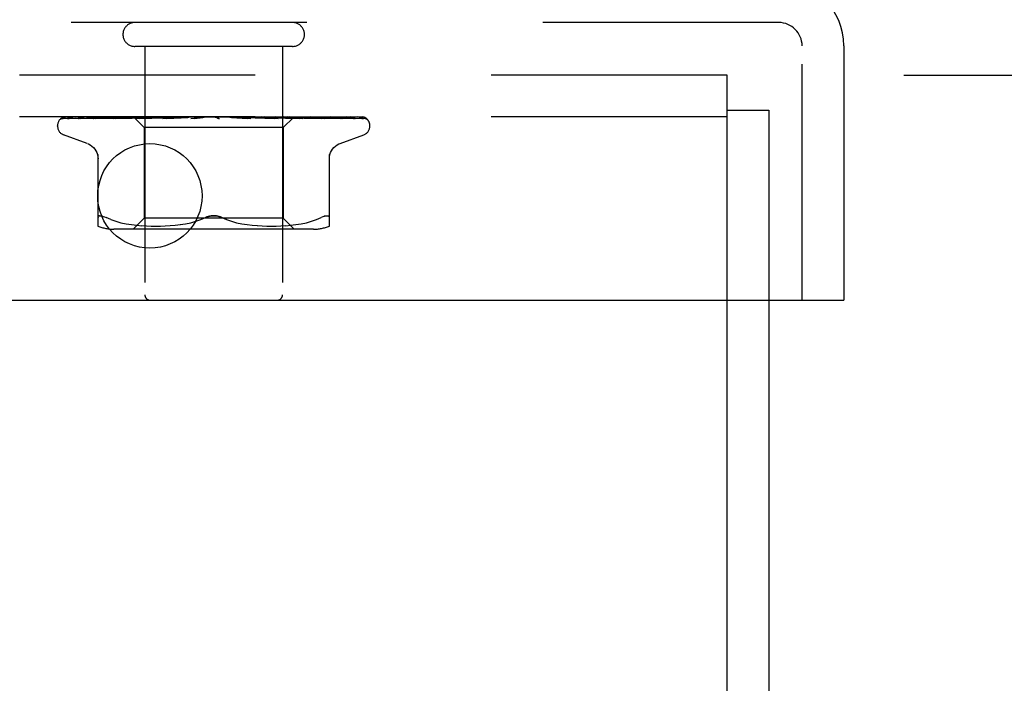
# Model space of a CAD drawing. Header units: inches. Extents: x 0 to 77.3, y 0 to 50.
# Tile 54 of 56: x 73.7 to 75.5, y 44.5 to 45.7. Entities that reach past the tile are written whole.
import ezdxf

# ---------------------------------------------------------------- set-up
doc = ezdxf.new("R2010")
doc.units = ezdxf.units.IN
doc.header["$LTSCALE"] = 4.25
doc.header["$MEASUREMENT"] = 0
doc.linetypes.add('HIDDEN', pattern=[0.2, 0.1, -0.1])
doc.layers.get('0').update_dxf_attribs({"linetype": 'CONTINUOUS'})
for name, color, linetype in [('DEFAULT_2', 8, 'HIDDEN'), ('DIMENSIONS', 7, 'CONTINUOUS'), ('FRONT_COVER', 7, 'CONTINUOUS')]:
    doc.layers.add(name, color=color, linetype=linetype)
doc.styles.get("Standard").update_dxf_attribs({"font": 'arial.ttf'})
doc.dimstyles.new('DIMSTYLE_1', dxfattribs={"dimtxt": 0.340909, "dimasz": 0.454545, "dimexe": 0.09, "dimexo": 0.07, "dimgap": 0.0375, "dimtad": 0, "dimtih": 1, "dimtoh": 1, "dimzin": 4, "dimdsep": 46, "dimtxsty": 'Standard', "dimblk": '_FILLED', "dimblk1": '_FILLED', "dimblk2": '_FILLED', "dimcen": 0.09, "dimadec": 3, "dimazin": 1, "dimtfac": 1, "dimtdec": 3, "dimtofl": 0, "dimtmove": 0, "dimatfit": 3, "dimldrblk": '_FILLED', "dimfxl": 0, "dimtolj": 1, "dimtzin": 4, "dimarcsym": 0})

# ---------------------------------------------------------------- blocks, each defined once
blk = doc.blocks.new('_FILLED')
at = {"color": 0, "linetype": 'ByBlock'}
blk.add_solid([(0, 0), (-1, 0.2), (-1, -0.2)], dxfattribs=at)
blk = doc.blocks.new('*D11')
at = {"layer": 'DIMENSIONS', "color": 2, "linetype": 'Continuous'}
for p, q in [((75.3181, 45.6153), (76.2617, 45.6153)), ((75.8526, 45.6153), (75.8526, 44.3312)), ((75.8526, 42.3653), (75.8526, 43.6494)), ((65.3931, 42.3653), (76.2617, 42.3653))]:
    blk.add_line(p, q, dxfattribs=at)
at = {"layer": 'DIMENSIONS', "color": 2, "linetype": 'Continuous', "xscale": 0.4545454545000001, "yscale": 0.4545454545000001, "zscale": 0.4545454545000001}
for p, rotation in [((75.8526, 45.6153), 90), ((75.8526, 42.3653), 270)]:
    blk.add_blockref('_FILLED', p, dxfattribs=dict(at, rotation=rotation))
at = {"layer": 'DIMENSIONS', "color": 2, "linetype": 'Continuous', "insert": (75.8526, 44.1607), "char_height": 0.34091, "width": 0.926411, "attachment_point": 2, "line_spacing_factor": 0.9}
blk.add_mtext('3.25', dxfattribs=at)

msp = doc.modelspace()

# ---------------------------------------------------------------- linework, layer by layer
at = {"color": 3, "linetype": 'Continuous'}
for p, q in [((74.999909, 39.615287), (74.999909, 45.210287)), ((75.074909, 45.210287), (75.074909, 39.678287))]:
    msp.add_line(p, q, dxfattribs=at)
at = {"layer": 'DEFAULT_2', "color": 8, "linetype": 'HIDDEN'}
for p, q in [((74.999909, 45.615287), (55.149909, 45.615287)), ((74.999909, 45.210287), (74.999909, 45.615287)), ((74.999909, 45.552287), (75.074909, 45.552287)), ((75.074909, 45.552287), (75.074909, 45.210287)), ((74.999909, 45.540287), (55.149909, 45.540287))]:
    msp.add_line(p, q, dxfattribs=at)
at = {"layer": 'FRONT_COVER', "color": 8, "linetype": 'HIDDEN'}
for p, q in [((75.092909, 45.710287), (55.056909, 45.710287)), ((74.216909, 45.667287), (73.932909, 45.667287)), ((73.950909, 45.667287), (73.950909, 45.220287)), ((74.198909, 45.667287), (74.198909, 45.220287)), ((75.134909, 45.210287), (75.134909, 45.668287)), ((73.803278, 45.537644), (73.825841, 45.537975)), ((73.803877, 45.537644), (73.849818, 45.538319)), ((73.804701, 45.540287), (74.079249, 45.540287)), ((73.814278, 45.537644), (73.858343, 45.538319)), ((73.83122, 45.537644), (73.872857, 45.538319)), ((73.834108, 45.537644), (73.853945, 45.537975)), ((73.849436, 45.538319), (73.914143, 45.539246)), ((73.853945, 45.537975), (73.913495, 45.538954)), ((73.858343, 45.538319), (73.920078, 45.539246)), ((73.858664, 45.537639), (73.858758, 45.537645)), ((73.858754, 45.537645), (73.876878, 45.537975)), ((73.86265, 45.537645), (73.898309, 45.538319)), ((73.876878, 45.537975), (73.931123, 45.538954)), ((73.894114, 45.537645), (73.925263, 45.538319)), ((73.894249, 45.537655), (73.894118, 45.537646)), ((73.898309, 45.538319), (73.932406, 45.538954)), ((73.89888, 45.537645), (73.928312, 45.53832)), ((73.913495, 45.538954), (73.947538, 45.539501)), ((73.9199, 45.540287), (73.913607, 45.539675)), ((73.914025, 45.539246), (73.932069, 45.539501)), ((73.914143, 45.539246), (73.932121, 45.539501)), ((73.919727, 45.539246), (73.937339, 45.539501)), ((73.928312, 45.53832), (73.956482, 45.538954)), ((73.930658, 45.540287), (73.949659, 45.521286)), ((73.931123, 45.538954), (73.962012, 45.539501)), ((73.932121, 45.5395), (73.932045, 45.539524)), ((73.932069, 45.5395), (73.932096, 45.539524)), ((73.932406, 45.538954), (73.962349, 45.539501)), ((73.936031, 45.537646), (74.003068, 45.539502)), ((73.936285, 45.537662), (73.936035, 45.537646)), ((73.94427, 45.53843), (73.936292, 45.537663)), ((73.93734, 45.5395), (73.937158, 45.539524)), ((73.937187, 45.5395), (73.937309, 45.539524)), ((73.9415, 45.537646), (73.96364, 45.538321)), ((73.953277, 45.539277), (73.94427, 45.53843)), ((73.947538, 45.5395), (73.947249, 45.539524)), ((73.947289, 45.5395), (73.947495, 45.539524)), ((73.964368, 45.540287), (73.953277, 45.539277)), ((73.956091, 45.540287), (73.961954, 45.539524)), ((73.956482, 45.538954), (73.981242, 45.539502)), ((73.962349, 45.539501), (73.961954, 45.539524)), ((73.962012, 45.539501), (73.962286, 45.539524)), ((73.967405, 45.540287), (73.962286, 45.539524)), ((73.96364, 45.538321), (73.984864, 45.538956)), ((73.973719, 45.540287), (73.980741, 45.539524)), ((73.981242, 45.539501), (73.980741, 45.539524)), ((73.980828, 45.539502), (73.981148, 45.539524)), ((73.98755, 45.540287), (73.981148, 45.539524)), ((73.98328, 45.537666), (73.983016, 45.537649)), ((73.98302, 45.537649), (74.027955, 45.539505)), ((73.984864, 45.538956), (74.003546, 45.539503)), ((73.989012, 45.537651), (74.003057, 45.538325)), ((73.995004, 45.540287), (74.002932, 45.539524)), ((73.997096, 45.538905), (74.002862, 45.539416)), ((74.002862, 45.539416), (74.005811, 45.539675)), ((74.003174, 45.539507), (74.002932, 45.539524)), ((74.003057, 45.538325), (74.016566, 45.53896)), ((74.003068, 45.539502), (74.003398, 45.539524)), ((74.003546, 45.539503), (74.003174, 45.539507)), ((74.010853, 45.540287), (74.003398, 45.539524)), ((74.005811, 45.539675), (74.010012, 45.540043)), ((74.010012, 45.540043), (74.012821, 45.540287)), ((74.016566, 45.53896), (74.028492, 45.539506)), ((74.019176, 45.540287), (74.027725, 45.539524)), ((74.027955, 45.539505), (74.028233, 45.539524)), ((74.036471, 45.540287), (74.028233, 45.539524)), ((74.033541, 45.537668), (74.063479, 45.540287)), ((74.040012, 45.537693), (74.04541, 45.538361)), ((74.045363, 45.540287), (74.054222, 45.539524)), ((74.04541, 45.538361), (74.050697, 45.538993)), ((74.050697, 45.538993), (74.055439, 45.539539)), ((74.072618, 45.540287), (74.081468, 45.539524)), ((74.078437, 45.540287), (74.078813, 45.540093)), ((74.080238, 45.539504), (74.080118, 45.539613)), ((74.080322, 45.539428), (74.080238, 45.539504)), ((74.08037, 45.539385), (74.080322, 45.539428)), ((74.080484, 45.539286), (74.080424, 45.539338)), ((74.081188, 45.538748), (74.081204, 45.538738)), ((74.090899, 45.540287), (74.082005, 45.539524)), ((74.085104, 45.540287), (74.344946, 45.540287)), ((74.099956, 45.540287), (74.108476, 45.539524)), ((74.108094, 45.539513), (74.116461, 45.538967)), ((74.108673, 45.539509), (74.108476, 45.539524)), ((74.108673, 45.53951), (74.141894, 45.537654)), ((74.117742, 45.540287), (74.108999, 45.539524)), ((74.141695, 45.537668), (74.111835, 45.540287)), ((74.116461, 45.538967), (74.125908, 45.538333)), ((74.125908, 45.538333), (74.135691, 45.537659)), ((74.126388, 45.540287), (74.134271, 45.539524)), ((74.134079, 45.539503), (74.13476, 45.539524)), ((74.13408, 45.539504), (74.149454, 45.538957)), ((74.134587, 45.539503), (74.134271, 45.539524)), ((74.134587, 45.539503), (74.190827, 45.537647)), ((74.143036, 45.540287), (74.13476, 45.539524)), ((74.141904, 45.537653), (74.141704, 45.537667)), ((74.149454, 45.538957), (74.1669, 45.538322)), ((74.15096, 45.540287), (74.157921, 45.539524)), ((74.157803, 45.539501), (74.158359, 45.539524)), ((74.157804, 45.539502), (74.179624, 45.538955)), ((74.15825, 45.539501), (74.157921, 45.539524)), ((74.158251, 45.539502), (74.181318, 45.538954)), ((74.165868, 45.540287), (74.158359, 45.539524)), ((74.168486, 45.53968), (74.161618, 45.540287)), ((74.1669, 45.538322), (74.185075, 45.537648)), ((74.177557, 45.538862), (74.168486, 45.53968)), ((74.172783, 45.540287), (74.17857, 45.539524)), ((74.190549, 45.537665), (74.177557, 45.538862)), ((74.178493, 45.539501), (74.178941, 45.539524)), ((74.178494, 45.539501), (74.20597, 45.538954)), ((74.17887, 45.539501), (74.17857, 45.539524)), ((74.17887, 45.539501), (74.207403, 45.538954)), ((74.185413, 45.540287), (74.178941, 45.539524)), ((74.179624, 45.538955), (74.204433, 45.53832)), ((74.190836, 45.537647), (74.190554, 45.537665)), ((74.191069, 45.540287), (74.193332, 45.539904)), ((74.193332, 45.539904), (74.195473, 45.539524)), ((74.195421, 45.539501), (74.195764, 45.539524)), ((74.195422, 45.539501), (74.245457, 45.538645)), ((74.195715, 45.539501), (74.195473, 45.539524)), ((74.195716, 45.539501), (74.228682, 45.538954)), ((74.198415, 45.539904), (74.195764, 45.539524)), ((74.200964, 45.540287), (74.198415, 45.539904)), ((74.2184, 45.539527), (74.200159, 45.521286)), ((74.204433, 45.53832), (74.230336, 45.537646)), ((74.20597, 45.538954), (74.237245, 45.538319)), ((74.207982, 45.5395), (74.208218, 45.539524)), ((74.207983, 45.539501), (74.244393, 45.538953)), ((74.208184, 45.5395), (74.208018, 45.539524)), ((74.214822, 45.539678), (74.208285, 45.540287)), ((74.223309, 45.538859), (74.214822, 45.539678)), ((74.215726, 45.5395), (74.215854, 45.539524)), ((74.215726, 45.539501), (74.233661, 45.539246)), ((74.215828, 45.5395), (74.215753, 45.539524)), ((74.219121, 45.540287), (74.218373, 45.5395)), ((74.218373, 45.5395), (74.218379, 45.539506)), ((74.218373, 45.539501), (74.257069, 45.538953)), ((74.218379, 45.539506), (74.218396, 45.539524)), ((74.224649, 45.539246), (74.243622, 45.538954)), ((74.235472, 45.537646), (74.235269, 45.537659)), ((74.237245, 45.538319), (74.269938, 45.537645)), ((74.244393, 45.538953), (74.264591, 45.538645)), ((74.245457, 45.538645), (74.30247, 45.537644)), ((74.257069, 45.538953), (74.324864, 45.537975)), ((74.264591, 45.538645), (74.329108, 45.537644)), ((74.274243, 45.537649), (74.267603, 45.538419)), ((74.274284, 45.537645), (74.274252, 45.537648)), ((74.274672, 45.538645), (74.296742, 45.538319)), ((74.296742, 45.538319), (74.34195, 45.537644)), ((74.302472, 45.537645), (74.302701, 45.537627)), ((74.305873, 45.537645), (74.305984, 45.537641)), ((74.305984, 45.537641), (74.306129, 45.537626)), ((74.351644, 45.535969), (74.351589, 45.536023)), ((73.793659, 45.523791), (73.793659, 45.524621)), ((74.200159, 45.521286), (73.949659, 45.521286)), ((73.949659, 45.521286), (73.949659, 45.358263)), ((74.200159, 45.521286), (74.200159, 45.358263)), ((74.356159, 45.523791), (74.356159, 45.524621)), ((73.846917, 45.492736), (73.804625, 45.508129)), ((74.302901, 45.492736), (74.345193, 45.508129)), ((73.866575, 45.343779), (73.866575, 45.473002)), ((74.283242, 45.343779), (74.283242, 45.473002)), ((73.889621, 45.355593), (73.881159, 45.359198)), ((73.889591, 45.355603), (73.898481, 45.352527)), ((73.898433, 45.352542), (73.907838, 45.350018)), ((73.949659, 45.358263), (73.929659, 45.338263)), ((74.074909, 45.358263), (73.949659, 45.358263)), ((74.033568, 45.349993), (74.042875, 45.352488)), ((74.042827, 45.352474), (74.051745, 45.355559)), ((74.051724, 45.355551), (74.060325, 45.359198)), ((74.200159, 45.358263), (74.074909, 45.358263)), ((74.098094, 45.355551), (74.089492, 45.359198)), ((74.106942, 45.352488), (74.116249, 45.349993)), ((74.200159, 45.358263), (74.220159, 45.338263)), ((74.241979, 45.350018), (74.251385, 45.352542)), ((74.251337, 45.352527), (74.260226, 45.355603)), ((74.260197, 45.355593), (74.268659, 45.359198)), ((74.283242, 45.359198), (74.283056, 45.360461)), ((74.254501, 45.338263), (73.895316, 45.338263)), ((73.907786, 45.350031), (73.917394, 45.348016)), ((73.917343, 45.348025), (73.92693, 45.346505)), ((73.92688, 45.346512), (73.9363, 45.345401)), ((73.936244, 45.345406), (73.945227, 45.344636)), ((73.945144, 45.344642), (73.953877, 45.344153)), ((73.953762, 45.344158), (73.962258, 45.343867)), ((73.962114, 45.34387), (73.97057, 45.343784)), ((73.970399, 45.343784), (73.978996, 45.343864)), ((73.978806, 45.34386), (73.987583, 45.344152)), ((73.987384, 45.344143), (73.996469, 45.344655)), ((73.996274, 45.344641), (74.005567, 45.345439)), ((74.005386, 45.345421), (74.01488, 45.346547)), ((74.014726, 45.346526), (74.024271, 45.348049)), ((74.024151, 45.348027), (74.033652, 45.350013)), ((74.116166, 45.350013), (74.125667, 45.348027)), ((74.125546, 45.348049), (74.135091, 45.346526)), ((74.134937, 45.346547), (74.144431, 45.345421)), ((74.144251, 45.345439), (74.153544, 45.344641)), ((74.153348, 45.344655), (74.162434, 45.344143)), ((74.162235, 45.344152), (74.171011, 45.34386)), ((74.170822, 45.343864), (74.179418, 45.343784)), ((74.179248, 45.343784), (74.187704, 45.34387)), ((74.187559, 45.343867), (74.196056, 45.344158)), ((74.195941, 45.344153), (74.204673, 45.344642)), ((74.204591, 45.344636), (74.213574, 45.345406)), ((74.213518, 45.345401), (74.222937, 45.346512)), ((74.222887, 45.346505), (74.232475, 45.348025)), ((74.232424, 45.348016), (74.242032, 45.350031))]:
    msp.add_line(p, q, dxfattribs=at)
at = {"layer": 'FRONT_COVER', "color": 3, "linetype": 'Continuous'}
for p, q in [((75.209909, 45.668287), (75.209909, 45.210287)), ((54.954909, 45.210287), (75.194909, 45.210287))]:
    msp.add_line(p, q, dxfattribs=at)
at = {"layer": 'FRONT_COVER', "color": 7, "linetype": 'Continuous'}
msp.add_line((75.194909, 45.210287), (75.209909, 45.210287), dxfattribs=at)
at = {"layer": 'FRONT_COVER', "color": 8, "linetype": 'HIDDEN'}
for points in [[(73.800551, 45.536954), (73.800883, 45.537117), (73.801404, 45.537323), (73.801998, 45.537491), (73.802641, 45.537602), (73.803282, 45.537645)], [(73.810353, 45.540287), (73.808729, 45.539907), (73.807097, 45.539471), (73.80556, 45.539007), (73.804107, 45.538513), (73.802732, 45.53798), (73.801433, 45.537401), (73.800557, 45.536957)], [(73.801047, 45.536887), (73.801012, 45.536862), (73.800955, 45.536821), (73.800998, 45.536849), (73.801151, 45.53694), (73.801424, 45.537082), (73.801805, 45.537246), (73.802285, 45.537409), (73.802839, 45.537541), (73.80344, 45.537623), (73.803879, 45.537645)], [(73.807136, 45.540287), (73.806914, 45.540208), (73.80624, 45.539946), (73.805596, 45.539666), (73.804982, 45.539373), (73.804401, 45.539071), (73.803853, 45.538766), (73.803341, 45.538462), (73.802864, 45.538162), (73.802427, 45.537874), (73.802031, 45.537601), (73.801684, 45.537353), (73.801047, 45.536887)], [(73.804696, 45.540287), (73.803727, 45.539917), (73.802855, 45.539521), (73.802719, 45.539452)], [(73.811382, 45.537501), (73.81159, 45.537548), (73.812072, 45.53762), (73.812508, 45.537645)], [(73.825268, 45.540287), (73.823541, 45.540007), (73.821254, 45.539608), (73.819032, 45.539191), (73.816877, 45.538758), (73.814788, 45.538308), (73.812772, 45.537841), (73.811386, 45.537501)], [(73.812503, 45.537644), (73.879014, 45.538645), (73.899843, 45.538953)], [(73.813091, 45.537517), (73.813021, 45.53748), (73.812879, 45.537409), (73.812851, 45.537395), (73.812948, 45.537432), (73.813183, 45.537503), (73.813544, 45.53758), (73.814016, 45.537634), (73.814279, 45.537645)], [(73.813587, 45.537788), (73.81326, 45.537607), (73.813091, 45.537517)], [(73.818844, 45.540287), (73.81859, 45.540198), (73.817911, 45.539942), (73.817257, 45.53967), (73.816632, 45.539389), (73.816034, 45.539101), (73.815468, 45.538814), (73.814934, 45.538532), (73.814438, 45.538261), (73.813587, 45.537788)], [(73.830762, 45.537605), (73.830971, 45.537632), (73.831225, 45.537645)], [(73.849087, 45.540287), (73.847144, 45.540041), (73.84421, 45.53965), (73.841298, 45.539242), (73.838415, 45.538821), (73.835561, 45.538384), (73.832744, 45.537933), (73.830769, 45.537605)], [(73.833735, 45.537638), (73.833657, 45.53761), (73.833599, 45.537591), (73.833668, 45.537606), (73.833873, 45.537633), (73.834105, 45.537645)], [(73.835031, 45.538222), (73.834546, 45.53799), (73.834144, 45.537806), (73.833841, 45.537679), (73.833735, 45.537638)], [(73.839733, 45.540287), (73.839217, 45.540103), (73.838405, 45.539786), (73.837632, 45.539456), (73.836901, 45.539123), (73.836218, 45.538798), (73.835031, 45.538222)], [(73.881007, 45.540287), (73.878845, 45.540055), (73.875346, 45.539667), (73.871825, 45.539263), (73.868291, 45.538844), (73.864745, 45.538412), (73.861193, 45.537965), (73.858673, 45.53764)], [(73.862878, 45.537707), (73.862727, 45.537668), (73.8626, 45.537644), (73.862625, 45.537645), (73.862648, 45.537645)], [(73.869048, 45.540287), (73.8684, 45.540048), (73.867523, 45.539694), (73.866697, 45.539335), (73.865932, 45.538988), (73.865217, 45.53866), (73.864552, 45.53836), (73.863951, 45.5381), (73.863422, 45.53789), (73.863005, 45.537745), (73.862878, 45.537707)], [(73.872857, 45.538319), (73.931046, 45.539246), (73.947288, 45.539501)], [(73.913607, 45.539675), (73.909595, 45.539272), (73.905528, 45.538855), (73.901408, 45.538424), (73.894257, 45.537655)], [(73.902264, 45.538787), (73.901579, 45.538484), (73.900934, 45.538215), (73.900336, 45.53799), (73.899813, 45.537821), (73.899384, 45.537714), (73.899069, 45.537661), (73.898878, 45.537646)], [(73.905723, 45.540287), (73.905267, 45.540112), (73.904478, 45.539785), (73.903713, 45.539447), (73.902264, 45.538787)], [(73.925263, 45.538319), (73.968715, 45.539247), (73.980829, 45.539502)], [(73.93073, 45.540287), (73.93101, 45.540095), (73.931322, 45.539904), (73.931667, 45.539714), (73.932045, 45.539524)], [(73.931032, 45.540287), (73.931346, 45.540014), (73.931606, 45.539798), (73.931815, 45.539639), (73.931968, 45.539539), (73.932061, 45.539501), (73.932069, 45.5395)], [(73.931667, 45.540287), (73.931873, 45.540014), (73.932023, 45.539798), (73.932116, 45.539639), (73.932151, 45.539539), (73.932127, 45.539501), (73.932121, 45.5395)], [(73.93247, 45.540287), (73.932326, 45.540095), (73.932216, 45.539904), (73.932139, 45.539714), (73.932096, 45.539524)], [(73.934202, 45.540287), (73.934894, 45.540095), (73.935618, 45.539904), (73.936372, 45.539714), (73.937158, 45.539524)], [(73.935598, 45.540287), (73.936007, 45.540014), (73.936369, 45.539798), (73.936686, 45.539639), (73.936951, 45.539539), (73.937158, 45.539501), (73.937187, 45.5395)], [(73.939358, 45.540287), (73.938796, 45.540095), (73.938267, 45.539904), (73.937771, 45.539714), (73.937309, 45.539524)], [(73.937478, 45.540287), (73.93757, 45.540014), (73.937604, 45.539798), (73.937577, 45.539639), (73.937493, 45.539539), (73.93734, 45.5395)], [(73.946858, 45.539588), (73.945378, 45.538879), (73.944647, 45.538547), (73.943929, 45.538248), (73.943247, 45.538001), (73.942617, 45.537817), (73.942067, 45.537704), (73.941618, 45.537653), (73.941491, 45.537647)], [(73.942758, 45.540287), (73.943839, 45.540095), (73.944948, 45.539904), (73.946084, 45.539714), (73.947249, 45.539524)], [(73.945198, 45.540287), (73.945689, 45.540014), (73.946139, 45.539798), (73.946553, 45.539639), (73.946921, 45.539539), (73.947233, 45.539501), (73.947289, 45.5395)], [(73.948417, 45.540287), (73.947608, 45.539937), (73.946858, 45.539588)], [(73.951145, 45.540287), (73.950185, 45.540095), (73.949256, 45.539904), (73.94836, 45.539714), (73.947495, 45.539524)], [(73.948257, 45.540287), (73.948231, 45.540014), (73.948147, 45.539798), (73.948002, 45.539639), (73.947802, 45.539539), (73.947538, 45.5395)], [(73.959487, 45.540287), (73.960041, 45.540014), (73.960563, 45.539798), (73.961059, 45.539639), (73.961516, 45.539539), (73.961924, 45.539501), (73.962012, 45.539501)], [(73.963613, 45.540287), (73.96347, 45.540014), (73.963272, 45.539798), (73.963014, 45.539639), (73.962705, 45.539539), (73.962349, 45.539501)], [(73.977947, 45.540287), (73.978549, 45.540013), (73.979124, 45.539796), (73.979677, 45.539638), (73.980201, 45.53954), (73.98069, 45.539502), (73.980828, 45.539502)], [(73.982992, 45.540287), (73.982737, 45.540014), (73.982431, 45.539798), (73.98207, 45.539639), (73.981664, 45.539539), (73.981242, 45.539501)], [(73.983308, 45.537668), (73.995798, 45.538789), (73.997096, 45.538905)], [(73.995554, 45.540287), (73.995377, 45.540202), (73.994772, 45.539895), (73.994178, 45.539578), (73.993581, 45.539255), (73.992968, 45.538931), (73.992329, 45.538614), (73.991659, 45.538316), (73.99097, 45.538055), (73.990267, 45.537845), (73.989594, 45.53771), (73.988994, 45.537651)], [(73.999912, 45.540287), (74.000531, 45.540014), (74.001139, 45.539798), (74.001742, 45.539639), (74.002326, 45.539539), (74.002876, 45.539501), (74.003068, 45.539502)], [(74.005693, 45.540287), (74.005365, 45.540033), (74.004998, 45.539827), (74.004589, 45.539669), (74.004146, 45.539562), (74.003675, 45.539508), (74.003546, 45.539503)], [(74.024588, 45.540287), (74.025206, 45.540014), (74.025824, 45.539798), (74.026449, 45.539639), (74.027065, 45.539539), (74.027658, 45.539501), (74.027955, 45.539505)], [(74.028492, 45.539506), (74.028315, 45.539501), (74.027725, 45.539524)], [(74.030895, 45.540287), (74.030448, 45.540014), (74.029965, 45.539798), (74.029439, 45.539639), (74.028884, 45.539539), (74.028492, 45.539506)], [(74.045336, 45.540287), (74.045178, 45.540192), (74.044794, 45.539946), (74.044428, 45.539699), (74.044054, 45.539444), (74.043662, 45.539179), (74.043241, 45.538911), (74.042775, 45.538638), (74.04225, 45.538369), (74.041668, 45.538119), (74.041025, 45.537903), (74.040357, 45.537747), (74.039926, 45.537684)], [(74.051082, 45.540287), (74.051677, 45.540014), (74.052283, 45.539798), (74.052908, 45.539639), (74.053534, 45.539539), (74.054148, 45.539501), (74.054754, 45.539524)], [(74.055439, 45.539539), (74.054836, 45.539501), (74.054222, 45.539524)], [(74.057689, 45.540287), (74.057168, 45.540014), (74.05662, 45.539798), (74.056039, 45.539639), (74.055439, 45.539539)], [(74.078813, 45.540093), (74.078988, 45.540014), (74.07956, 45.539798), (74.080161, 45.539639), (74.080776, 45.539539), (74.081388, 45.539501), (74.082005, 45.539524)], [(74.078813, 45.540093), (74.079225, 45.539892), (74.079672, 45.53966), (74.080098, 45.539424), (74.080504, 45.539185), (74.080893, 45.538942), (74.081188, 45.538748)], [(74.080118, 45.539613), (74.080061, 45.539664), (74.079977, 45.539739), (74.079866, 45.539833), (74.07972, 45.539952), (74.07955, 45.54008), (74.079371, 45.540207), (74.079249, 45.540287)], [(74.08021, 45.539525), (74.080247, 45.539495), (74.080331, 45.539422), (74.080464, 45.539305), (74.080648, 45.53915), (74.080887, 45.538962), (74.081188, 45.538748)], [(74.08071, 45.539099), (74.080627, 45.539166), (74.080552, 45.539229)], [(74.081204, 45.538737), (74.081127, 45.538789), (74.081007, 45.538873), (74.080899, 45.538953), (74.0808, 45.539028)], [(74.081204, 45.538738), (74.081533, 45.538531), (74.081941, 45.538309), (74.082408, 45.538099), (74.082929, 45.537915), (74.083499, 45.53777), (74.084096, 45.537677), (74.084688, 45.537644), (74.085274, 45.537668)], [(74.085104, 45.540287), (74.084529, 45.540014), (74.083937, 45.539798), (74.083321, 45.539639), (74.082698, 45.539539), (74.082082, 45.539501), (74.081468, 45.539524)], [(74.105665, 45.540287), (74.106151, 45.540014), (74.106669, 45.539798), (74.107225, 45.539639), (74.107805, 45.539539), (74.108093, 45.539512)], [(74.108093, 45.539512), (74.108394, 45.539501), (74.108998, 45.539524)], [(74.112152, 45.540287), (74.111542, 45.540014), (74.110927, 45.539798), (74.110299, 45.539639), (74.109675, 45.539539), (74.109069, 45.539501), (74.108673, 45.539509)], [(74.130348, 45.53986), (74.12984, 45.540148), (74.129581, 45.540287)], [(74.135731, 45.537657), (74.135585, 45.537668), (74.134948, 45.537756), (74.134282, 45.537915), (74.133619, 45.538136), (74.132994, 45.538394), (74.132405, 45.538679), (74.131858, 45.538973), (74.131342, 45.539271), (74.130348, 45.53986)], [(74.131781, 45.540287), (74.132185, 45.540014), (74.13263, 45.539798), (74.133121, 45.539639), (74.133645, 45.539539), (74.134079, 45.539503)], [(74.137853, 45.540287), (74.137231, 45.540014), (74.136615, 45.539798), (74.135999, 45.539639), (74.135396, 45.539539), (74.134822, 45.539501), (74.134587, 45.539503)], [(74.155842, 45.540287), (74.156149, 45.540014), (74.156505, 45.539798), (74.156913, 45.539639), (74.157363, 45.539539), (74.157803, 45.539501)], [(74.161279, 45.540287), (74.160668, 45.540014), (74.160074, 45.539798), (74.15949, 45.539639), (74.15893, 45.539539), (74.158409, 45.539501), (74.15825, 45.539501)], [(74.176977, 45.540287), (74.177177, 45.540014), (74.17743, 45.539798), (74.177741, 45.539639), (74.1781, 45.539539), (74.178493, 45.539501)], [(74.180943, 45.538986), (74.179591, 45.539666), (74.178923, 45.539993), (74.17828, 45.540287)], [(74.181583, 45.540287), (74.181005, 45.540014), (74.180454, 45.539798), (74.179924, 45.539639), (74.179428, 45.539539), (74.178979, 45.539501), (74.17887, 45.539501)], [(74.185087, 45.537648), (74.184977, 45.537654), (74.184426, 45.537715), (74.183779, 45.537852), (74.183074, 45.538068), (74.182358, 45.538339), (74.181641, 45.538652), (74.180943, 45.538986)], [(74.181318, 45.538954), (74.2219, 45.537976), (74.235476, 45.537645)], [(74.194424, 45.540287), (74.194508, 45.540014), (74.194651, 45.539798), (74.194853, 45.539639), (74.195108, 45.539539), (74.195421, 45.539501)], [(74.198033, 45.540287), (74.197508, 45.540014), (74.197019, 45.539798), (74.196563, 45.539639), (74.196148, 45.539539), (74.195787, 45.539501), (74.195715, 45.539501)], [(74.205156, 45.540287), (74.205921, 45.540095), (74.206653, 45.539904), (74.207352, 45.539714), (74.208018, 45.539524)], [(74.207403, 45.538954), (74.257533, 45.537976), (74.274289, 45.537645)], [(74.207551, 45.540287), (74.207517, 45.540014), (74.207543, 45.539798), (74.207629, 45.539639), (74.207771, 45.539539), (74.207982, 45.5395)], [(74.210032, 45.540287), (74.209579, 45.540014), (74.209171, 45.539798), (74.208805, 45.539639), (74.208487, 45.539539), (74.208226, 45.539501), (74.208184, 45.5395)], [(74.211958, 45.540287), (74.211067, 45.540095), (74.210147, 45.539904), (74.209197, 45.539714), (74.208218, 45.539524)], [(74.214536, 45.540287), (74.214891, 45.540095), (74.215212, 45.539904), (74.215499, 45.539714), (74.215753, 45.539524)], [(74.215884, 45.540287), (74.215733, 45.540014), (74.215642, 45.539798), (74.215608, 45.539639), (74.215633, 45.539539), (74.215726, 45.5395)], [(74.217147, 45.540287), (74.216783, 45.540014), (74.216471, 45.539798), (74.216207, 45.539639), (74.215997, 45.539539), (74.215846, 45.539501), (74.215828, 45.5395)], [(74.218, 45.540287), (74.217511, 45.540095), (74.216991, 45.539904), (74.216439, 45.539714), (74.215854, 45.539524)], [(74.218869, 45.540287), (74.218801, 45.540095), (74.2187, 45.539904), (74.218565, 45.539714), (74.218396, 45.539524)], [(74.235262, 45.53766), (74.232087, 45.537983), (74.223309, 45.538859)], [(74.226818, 45.538766), (74.225228, 45.539502), (74.224407, 45.539872), (74.223561, 45.540227), (74.223407, 45.540287)], [(74.230338, 45.537646), (74.230015, 45.537673), (74.22955, 45.537756), (74.22897, 45.537913), (74.228306, 45.538141), (74.227578, 45.538432), (74.226818, 45.538766)], [(74.228682, 45.538954), (74.286549, 45.537975), (74.305878, 45.537644)], [(74.233426, 45.539246), (74.320832, 45.537975), (74.343143, 45.537644)], [(74.243622, 45.538954), (74.305986, 45.537975), (74.326766, 45.537644)], [(74.267603, 45.538419), (74.263753, 45.538851), (74.259936, 45.539269), (74.256153, 45.539672), (74.250154, 45.540287)], [(74.265435, 45.539403), (74.264639, 45.53975), (74.263806, 45.540088), (74.263275, 45.540287)], [(74.26994, 45.537645), (74.269938, 45.537646), (74.269851, 45.537654), (74.269623, 45.537695), (74.269262, 45.53779), (74.268786, 45.537949), (74.268217, 45.538168), (74.267589, 45.538433), (74.26691, 45.538736), (74.265435, 45.539403)], [(74.30612, 45.537626), (74.303865, 45.537952), (74.300667, 45.538401), (74.297455, 45.538835), (74.294234, 45.539255), (74.291004, 45.53966), (74.287775, 45.540049), (74.28572, 45.540287)], [(74.302674, 45.537633), (74.302636, 45.537643), (74.302438, 45.537704), (74.302112, 45.537825), (74.301669, 45.53801), (74.301133, 45.538249), (74.300535, 45.538527), (74.299871, 45.538838), (74.299142, 45.539176), (74.298356, 45.539526), (74.29751, 45.53988), (74.296619, 45.540218), (74.296421, 45.540287)], [(74.329836, 45.537569), (74.328154, 45.537901), (74.325734, 45.538356), (74.323259, 45.538797), (74.320734, 45.539223), (74.31816, 45.539634), (74.315542, 45.540028), (74.313712, 45.540287)], [(74.325628, 45.538536), (74.325038, 45.538834), (74.324407, 45.539141), (74.323741, 45.53945), (74.323041, 45.539753), (74.322312, 45.540044), (74.321637, 45.540287)], [(74.324864, 45.537975), (74.347517, 45.537644), (74.347909, 45.537624), (74.348294, 45.537579), (74.348668, 45.537513), (74.349032, 45.537425), (74.349383, 45.537318), (74.34972, 45.537194), (74.35004, 45.537055), (74.350344, 45.536902), (74.35063, 45.536738), (74.350894, 45.536569), (74.351135, 45.536397), (74.351338, 45.536238), (74.351488, 45.536111), (74.351591, 45.536019), (74.351637, 45.535976), (74.351643, 45.535971)], [(74.327569, 45.537549), (74.327614, 45.537538), (74.327677, 45.537518), (74.327607, 45.537546), (74.327396, 45.53764), (74.32707, 45.537798), (74.326656, 45.538007), (74.325628, 45.538536)], [(74.326768, 45.537645), (74.327115, 45.537625), (74.327429, 45.53758), (74.327569, 45.537549)], [(74.329103, 45.537645), (74.329565, 45.537614), (74.329837, 45.53757)], [(74.344853, 45.537353), (74.343748, 45.537717), (74.342122, 45.53821), (74.340412, 45.538681), (74.338624, 45.539131), (74.336755, 45.539562), (74.334804, 45.539972), (74.333155, 45.540287)], [(74.342807, 45.537943), (74.342328, 45.538232), (74.341805, 45.538536), (74.341238, 45.53885), (74.340633, 45.539167), (74.339991, 45.539479), (74.339313, 45.539783), (74.338602, 45.540071), (74.338009, 45.540287)], [(74.341949, 45.537645), (74.34236, 45.537624), (74.342903, 45.53755), (74.343366, 45.537441), (74.343721, 45.537324), (74.343939, 45.537233), (74.343996, 45.537206)], [(74.343996, 45.537206), (74.344029, 45.53719), (74.343996, 45.537209), (74.343846, 45.537298), (74.343582, 45.537461), (74.342807, 45.537943)], [(74.343138, 45.537645), (74.343717, 45.537608), (74.344296, 45.537511), (74.344787, 45.537376), (74.344844, 45.537357)], [(74.351816, 45.535842), (74.350972, 45.536667), (74.349845, 45.537534), (74.348696, 45.538238), (74.347515, 45.538834), (74.346282, 45.53936), (74.344972, 45.539831), (74.34345, 45.540287)], [(74.351298, 45.536306), (74.351177, 45.536423), (74.351038, 45.536554), (74.350887, 45.536694), (74.350722, 45.536842), (74.350546, 45.536997), (74.350357, 45.537159), (74.350157, 45.537325), (74.349945, 45.537496), (74.349722, 45.537669), (74.349489, 45.537846), (74.349244, 45.538023), (74.34899, 45.538202), (74.348725, 45.538381), (74.348451, 45.538559), (74.348167, 45.538737), (74.347873, 45.538913), (74.34757, 45.539088), (74.347256, 45.539259), (74.346933, 45.539428), (74.346601, 45.539593), (74.34626, 45.539754), (74.34591, 45.539909), (74.345552, 45.540058), (74.345186, 45.5402), (74.344949, 45.540287)], [(74.351589, 45.536023), (74.351477, 45.536132), (74.351298, 45.536306)], [(73.847384, 45.492566), (73.849302, 45.491789), (73.852562, 45.490079), (73.855598, 45.487958), (73.858361, 45.485445), (73.860794, 45.482588), (73.862841, 45.479435), (73.864465, 45.476047), (73.865638, 45.472493), (73.866342, 45.468829), (73.866575, 45.465158)], [(74.283242, 45.465158), (74.283475, 45.468829), (74.284179, 45.472493), (74.285353, 45.476047), (74.286977, 45.479435), (74.289024, 45.482588), (74.291457, 45.485445), (74.294219, 45.487958), (74.297256, 45.490079), (74.300516, 45.491789), (74.302433, 45.492566)], [(73.869173, 45.362505), (73.868103, 45.362109), (73.867289, 45.361433), (73.866762, 45.360461), (73.866575, 45.359198)], [(73.869173, 45.362505), (73.870483, 45.362639), (73.872037, 45.362505), (73.873856, 45.362109), (73.875961, 45.361433), (73.8784, 45.360461), (73.881159, 45.359198)], [(74.060325, 45.359198), (74.061582, 45.359778), (74.062906, 45.36032), (74.064303, 45.360831), (74.065756, 45.361295), (74.067254, 45.361699), (74.068785, 45.362037), (74.07034, 45.362301), (74.071894, 45.362491), (74.073415, 45.362602), (74.074909, 45.362636)], [(74.074909, 45.362636), (74.072522, 45.362549), (74.070084, 45.362265), (74.067607, 45.36178), (74.065132, 45.361104), (74.062698, 45.360244), (74.060325, 45.359198)], [(74.074909, 45.362636), (74.076817, 45.362578), (74.078739, 45.362402), (74.080675, 45.362103), (74.082586, 45.361694), (74.084441, 45.361179), (74.086223, 45.360581), (74.087905, 45.359923), (74.089492, 45.359198)], [(74.089492, 45.359198), (74.087117, 45.360245), (74.084682, 45.361106), (74.082206, 45.361782), (74.079729, 45.362265), (74.077292, 45.362549), (74.074909, 45.362636)], [(74.089492, 45.359198), (74.098073, 45.355559), (74.10699, 45.352474)], [(74.275962, 45.362109), (74.273857, 45.361433), (74.271417, 45.360461), (74.268659, 45.359198)], [(74.275962, 45.362109), (74.27778, 45.362505), (74.279335, 45.362639), (74.280645, 45.362505), (74.281715, 45.362109), (74.282528, 45.361433), (74.283056, 45.360461)]]:
    msp.add_lwpolyline(points, dxfattribs=at)
at = {"layer": 'FRONT_COVER', "color": 3, "linetype": 'Continuous'}
msp.add_circle((73.959909, 45.398287), 0.094, dxfattribs=at)
msp.add_arc((75.092909, 45.668287), 0.117, 0, 90, dxfattribs=at)
at = {"layer": 'FRONT_COVER', "color": 8, "linetype": 'HIDDEN'}
for centre, radius, start, end in [((73.932909, 45.688787), 0.0215, 90, 270.000001), ((74.216909, 45.688787), 0.0215, 269.999999, 90), ((75.092909, 45.668287), 0.042, 0, 90), ((73.810325, 45.524621), 0.016667, 117.148769, 180), ((74.339492, 45.524621), 0.016667, 0, 42.235341), ((73.810325, 45.523791), 0.016667, 180, 250), ((74.339492, 45.523791), 0.016667, 290, 360), ((73.895316, 45.415841), 0.077578, 247.923935, 270), ((74.254501, 45.415841), 0.077578, 270, 292.076065), ((73.960909, 45.220287), 0.01, 180, 270.000003), ((74.188909, 45.220287), 0.01, 269.999997, 360)]:
    msp.add_arc(centre, radius, start, end, dxfattribs=at)

# ---------------------------------------------------------------- dimensions: what is measured, and where the dimension line sits
at = {"layer": 'DIMENSIONS', "color": 2, "linetype": 'Continuous'}
dim = msp.add_linear_dim(base=(75.852581, 42.365287), p1=(75.248091, 45.615287), p2=(65.323091, 42.365287), angle=270, dimstyle='DIMSTYLE_1', dxfattribs=at)
dim.commit()
dim.dimension.update_dxf_attribs({"geometry": '*D11', "text_midpoint": (75.853405, 43.988386), "dimtype": 160})

doc.saveas('drawing.dxf')
